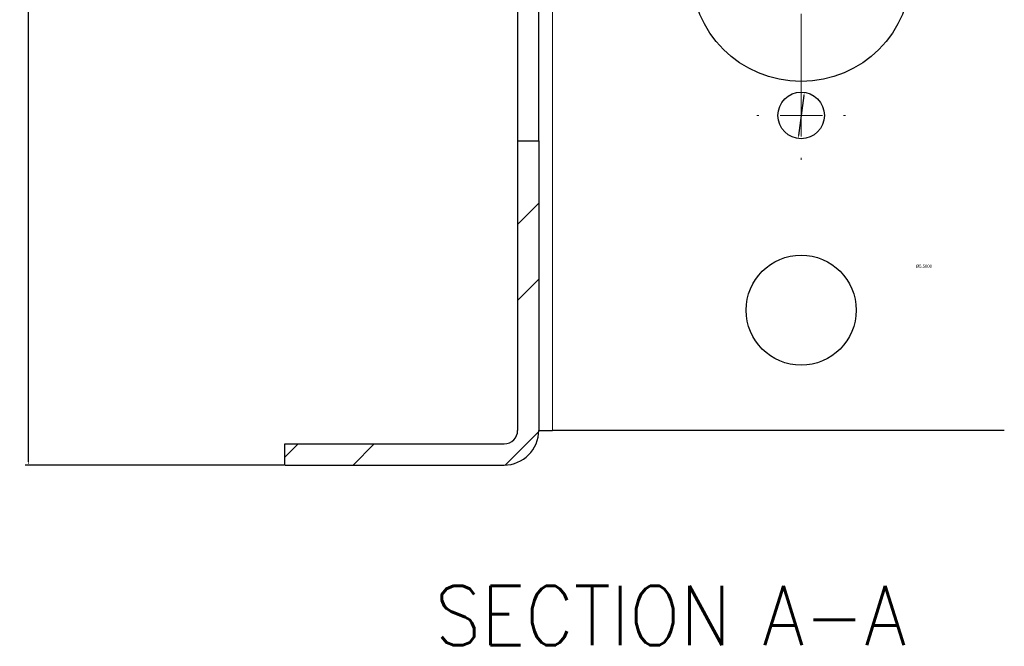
# Model space of a CAD drawing. Header units: millimetres. Extents: x 15 to 682, y -126 to 449.
# Tile 14 of 18: x 308 to 366, y 205 to 242. Entities that reach past the tile are written whole.
import ezdxf

# ---------------------------------------------------------------- set-up
doc = ezdxf.new("R2010")
doc.units = ezdxf.units.MM
doc.header["$PDSIZE"] = -1
doc.layers.get('0').update_dxf_attribs({"true_color": 0xffffff})
doc.layers.get('Defpoints').update_dxf_attribs({"true_color": 0xffffff})
doc.styles.add('textstyle75', font='standard')
doc.styles.add('textstyle76', font='standard')
doc.dimstyles.new('QCADDimStyle', dxfattribs={"dimtxt": 3.5, "dimasz": 2.5, "dimexe": 1, "dimexo": 0, "dimgap": 1.524, "dimtad": 1, "dimtoh": 1, "dimdec": 4, "dimzin": 0, "dimdsep": 46, "dimtxsty": 'Standard', "dimcen": 0.09, "dimadec": 0, "dimazin": 0, "dimtfac": 1, "dimtdec": 4, "dimtofl": 0, "dimtmove": 0, "dimatfit": 3, "dimfxl": 1, "dimtolj": 1, "dimtzin": 0, "dimarcsym": 0})

# ---------------------------------------------------------------- blocks, each defined once
blk = doc.blocks.new('*D86')
at = {"color": 0, "linetype": 'Continuous', "lineweight": -2}
blk.add_line((354.334, 237.282), (354.006, 234.914), dxfattribs=at)
at = {"color": 0}
for points in [[(354.364, 237.278), (354.304, 237.286), (354.359, 237.46)], [(353.977, 234.918), (354.036, 234.91), (353.982, 234.736)]]:
    blk.add_solid(points, dxfattribs=at)
at = {"layer": 'Defpoints', "color": 0}
for p in [(354.359, 237.46), (353.982, 234.736)]:
    blk.add_point(p, dxfattribs=at)
at = {"color": 0, "lineweight": 0, "insert": (361.42, 227.188), "char_height": 0.18, "attachment_point": 5}
blk.add_mtext('\\A1;%%c5.5000', dxfattribs=at)
blk = doc.blocks.new('*D89')
at = {"color": 0, "linetype": 'Continuous', "lineweight": -2}
for p, q in [((323.608, 273.748), (308.334, 273.748)), ((308.514, 273.568), (308.514, 244.778)), ((308.514, 215.628), (308.514, 244.418)), ((323.608, 215.448), (308.334, 215.448))]:
    blk.add_line(p, q, dxfattribs=at)
at = {"color": 0}
for points in [[(308.544, 273.568), (308.484, 273.568), (308.514, 273.748)], [(308.484, 215.628), (308.544, 215.628), (308.514, 215.448)]]:
    blk.add_solid(points, dxfattribs=at)
at = {"layer": 'Defpoints', "color": 0}
for p in [(323.67, 273.748), (308.514, 215.448), (323.67, 215.448)]:
    blk.add_point(p, dxfattribs=at)
at = {"color": 0, "lineweight": 0, "insert": (308.514, 244.598), "char_height": 0.18, "attachment_point": 5}
blk.add_mtext('\\A1;116.6000', dxfattribs=at)
blk = doc.blocks.new('SW_NOTE_2')
at = {"color": 0, "linetype": 'Continuous', "lineweight": 0, "char_height": 3.5, "attachment_point": 2}
for s, insert, style in [('SECTION', (9.57, 4.512), 'textstyle75'), ('A-A', (24.417, 4.512), 'textstyle76')]:
    blk.add_mtext(s, dxfattribs=dict(at, insert=insert, style=style))
blk = doc.blocks.new('SW_CENTERMARKSYMBOL_3')
at = {"color": 0, "linetype": 'Continuous', "lineweight": 0}
for p, q in [((0, 2.5), (0, 7.75)), ((0, 0), (0, 1.25)), ((-2.5, 0), (-7.75, 0)), ((0, 0), (-1.25, 0)), ((0, 0), (0, -1.25)), ((0, 0), (1.25, 0)), ((2.5, 0), (7.75, 0)), ((0, -2.5), (0, -7.75))]:
    blk.add_line(p, q, dxfattribs=at)
blk = doc.blocks.new('SW_CENTERMARKSYMBOL_5')
at = {"color": 0, "linetype": 'Continuous', "lineweight": 0}
for p, q in [((0, 2.5), (0, 2.625)), ((0, 0), (0, 1.25)), ((-2.5, 0), (-2.625, 0)), ((0, 0), (-1.25, 0)), ((0, 0), (0, -1.25)), ((0, 0), (1.25, 0)), ((2.5, 0), (2.625, 0)), ((0, -2.5), (0, -2.625))]:
    blk.add_line(p, q, dxfattribs=at)

msp = doc.modelspace()

# ---------------------------------------------------------------- hatches: boundary and pattern name
at = {"linetype": 'Continuous', "lineweight": 0, "true_color": 0xffffff}
h = msp.add_hatch(dxfattribs=at)
h.set_pattern_fill('ANSI32', style=0)
edge = h.paths.add_edge_path(flags=0)
edge.add_line((338.670209, 234.597962), (337.420209, 234.597962))
edge.add_line((337.420209, 234.597962), (337.420209, 217.497962))
edge.add_arc((336.620209, 217.497962), 0.8, 270, 360, ccw=False)
edge.add_line((336.620209, 216.697962), (323.670209, 216.697962))
edge.add_line((323.670209, 216.697962), (323.670209, 215.447962))
edge.add_line((323.670209, 215.447962), (336.620209, 215.447962))
edge.add_arc((336.620209, 217.497962), 2.05, 270, 360)
edge.add_line((338.670209, 217.497962), (338.670209, 234.597962))

# ---------------------------------------------------------------- linework, layer by layer
at = {"color": 8, "linetype": 'Continuous', "lineweight": 0, "true_color": 0x808080}
msp.add_line((339.47021, 217.497962), (339.47021, 271.697961), dxfattribs=at)
at = {"color": 7, "linetype": 'Continuous', "lineweight": 30, "true_color": 0xffffff}
for p, q in [((337.420212, 254.597962), (337.420212, 234.597961)), ((338.670211, 234.597961), (338.670211, 254.597962)), ((337.420212, 234.597961), (338.670211, 234.597961)), ((337.420212, 234.597961), (337.420212, 217.497962)), ((338.670211, 234.597961), (338.670211, 217.497962)), ((338.670211, 217.497962), (339.47021, 217.497962)), ((366.170207, 217.497962), (339.47021, 217.497962)), ((323.670211, 215.447962), (323.670211, 216.697962)), ((323.670211, 216.697962), (336.620206, 216.697962)), ((323.670211, 215.447962), (336.620206, 215.447962))]:
    msp.add_line(p, q, dxfattribs=at)
for centre, radius in [((354.170209, 244.597962), 6.5), ((354.170209, 236.097962), 1.375), ((354.170209, 224.597962), 3.25)]:
    msp.add_circle(centre, radius, dxfattribs=at)
for radius in [2.05, 0.8]:
    msp.add_arc((336.620209, 217.497962), radius, 270, 0, dxfattribs=at)

# ---------------------------------------------------------------- block references
at = {"color": 7, "linetype": 'Continuous', "lineweight": 0, "true_color": 0xffffff}
for name, p in [('SW_CENTERMARKSYMBOL_3', (354.170209, 244.597962)), ('SW_CENTERMARKSYMBOL_5', (354.170209, 236.097962)), ('SW_NOTE_2', (331.713266, 203.792267))]:
    msp.add_blockref(name, p, dxfattribs=at)

# ---------------------------------------------------------------- dimensions: what is measured, and where the dimension line sits
dim = msp.add_linear_dim(base=(308.51405, 215.447962), p1=(323.670209, 273.747962), p2=(323.670209, 215.447962), angle=90, dimstyle='QCADDimStyle', override={"dimtxt": 0.18, "dimasz": 0.18, "dimexe": 0.18, "dimexo": 0.0625, "dimgap": 0.09, "dimtad": 0, "dimtih": 1, "dimlfac": 2, "dimtmove": 2}, dxfattribs=at)
dim.commit()
dim.dimension.update_dxf_attribs({"geometry": '*D89', "text_midpoint": (308.51405, 244.597962), "dimtype": 160})
dim = msp.add_diameter_dim_2p(p1=(353.98165, 234.735952), p2=(354.358769, 237.459971), dimstyle='QCADDimStyle', override={"dimtxt": 0.18, "dimasz": 0.18, "dimexe": 0.18, "dimexo": 0.0625, "dimgap": 0.09, "dimtad": 0, "dimtih": 1, "dimlfac": 2, "dimtmove": 2}, dxfattribs=at)
dim.commit()
dim.dimension.update_dxf_attribs({"geometry": '*D86', "text_midpoint": (361.420209, 227.187737), "dimtype": 163})

doc.saveas('drawing.dxf')
